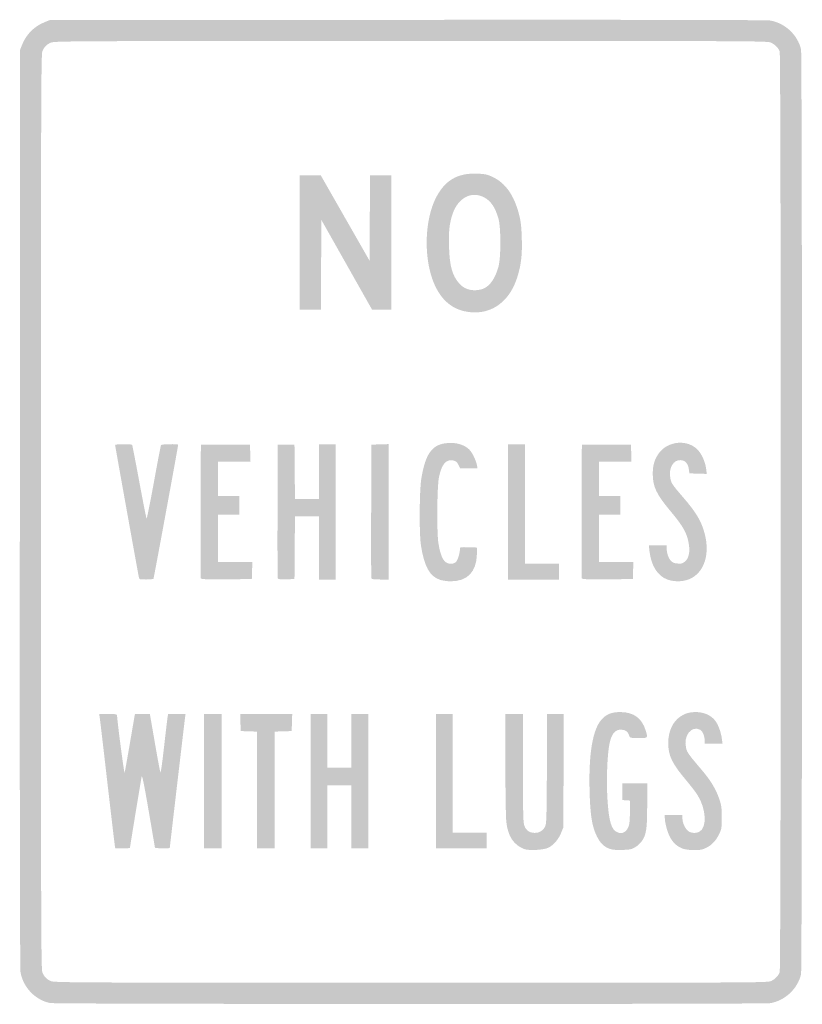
# Model space of a CAD drawing. Header units: inches. Extents: x -11.9 to 11.9, y -15 to 15.
import ezdxf

# ---------------------------------------------------------------- set-up
doc = ezdxf.new("R2010")
doc.units = ezdxf.units.IN
doc.header["$MEASUREMENT"] = 0

msp = doc.modelspace()

# ---------------------------------------------------------------- hatches: boundary and pattern name
h = msp.add_hatch(color=7)
edge = h.paths.add_edge_path()
edge.add_spline(control_points=[(-10.989, -14.969), (-11.438, -14.881), (-11.807, -14.5), (-11.893, -14.036), (-11.912, -13.936), (-11.919, -9.121), (-11.914, 0.099)], knot_values=[0, 0, 0, 0, 1, 1, 1, 2, 2, 2, 2], degree=3, periodic=0)
edge.add_line((-11.914, 0.099), (-11.907, 14.082))
edge.add_line((-11.907, 14.082), (-11.841, 14.244))
edge.add_spline(control_points=[(-11.841, 14.244), (-11.716, 14.555), (-11.476, 14.795), (-11.162, 14.921)], knot_values=[0, 0, 0, 0, 1, 1, 1, 1], degree=3, periodic=0)
edge.add_line((-11.162, 14.921), (-11.003, 14.986))
edge.add_line((-11.003, 14.986), (-0.099, 14.993))
edge.add_spline(control_points=[(-0.099, 14.993), (7.136, 14.998), (10.857, 14.991), (10.96, 14.972), (11.413, 14.889), (11.79, 14.532), (11.892, 14.09), (11.93, 13.923), (11.93, -13.923), (11.892, -14.09), (11.79, -14.531), (11.414, -14.887), (10.964, -14.972), (10.771, -15.008), (-10.804, -15.005), (-10.989, -14.969)], knot_values=[0, 0, 0, 0, 1, 1, 1, 2, 2, 2, 3, 3, 3, 4, 4, 4, 5, 5, 5, 5], degree=3, periodic=0)
edge = h.paths.add_edge_path(flags=0)
edge.add_spline(control_points=[(10.983, -14.297), (11.109, -14.232), (11.2, -14.138), (11.241, -14.031), (11.284, -13.918), (11.284, 13.918), (11.241, 14.031), (11.2, 14.138), (11.109, 14.232), (10.983, 14.297), (10.88, 14.349), (10.638, 14.35), (0.008, 14.35), (-10.479, 14.349), (-10.866, 14.347), (-10.975, 14.297), (-11.109, 14.235), (-11.169, 14.172), (-11.228, 14.032), (-11.267, 13.939), (-11.271, 12.47), (-11.271, 0), (-11.271, -12.47), (-11.267, -13.939), (-11.228, -14.032), (-11.169, -14.172), (-11.109, -14.235), (-10.975, -14.297), (-10.866, -14.347), (-10.479, -14.349), (0.008, -14.35), (10.638, -14.35), (10.88, -14.349), (10.983, -14.297)], knot_values=[0, 0, 0, 0, 1, 1, 1, 2, 2, 2, 3, 3, 3, 4, 4, 4, 5, 5, 5, 6, 6, 6, 7, 7, 7, 8, 8, 8, 9, 9, 9, 10, 10, 10, 11, 11, 11, 11], degree=3, periodic=0)
for points in [[(-3.39, 8.206), (-3.39, 10.254), (-3.067, 10.254), (-2.744, 10.254), (-2.001, 8.953), (-1.257, 7.652), (-1.25, 8.953), (-1.242, 10.254), (-0.918, 10.254), (-0.593, 10.254), (-0.593, 8.206), (-0.593, 6.158), (-0.886, 6.158), (-1.179, 6.158), (-1.953, 7.528), (-2.726, 8.897), (-2.733, 7.528), (-2.741, 6.158), (-3.065, 6.158), (-3.39, 6.158), (-3.39, 8.206)], [(2.966, 0), (2.966, 2.062), (3.22, 2.062), (3.475, 2.062), (3.475, 0.24), (3.475, -1.582), (3.997, -1.582), (4.52, -1.582), (4.52, -1.822), (4.52, -2.062), (3.743, -2.062), (2.966, -2.062), (2.966, 0)], [(-6.299, -8.206), (-6.299, -6.158), (-6.031, -6.158), (-5.763, -6.158), (-5.763, -8.206), (-5.763, -10.254), (-6.031, -10.254), (-6.299, -10.254), (-6.299, -8.206)], [(-4.689, -8.476), (-4.689, -6.697), (-4.936, -6.689), (-5.184, -6.681), (-5.192, -6.419), (-5.2, -6.158), (-4.407, -6.158), (-3.614, -6.158), (-3.622, -6.419), (-3.63, -6.681), (-3.891, -6.689), (-4.153, -6.697), (-4.153, -8.476), (-4.153, -10.254), (-4.421, -10.254), (-4.689, -10.254), (-4.689, -8.476)], [(-3.051, -8.206), (-3.051, -6.158), (-2.797, -6.158), (-2.542, -6.158), (-2.542, -6.977), (-2.542, -7.797), (-2.175, -7.797), (-1.808, -7.797), (-1.808, -6.977), (-1.808, -6.158), (-1.554, -6.158), (-1.299, -6.158), (-1.299, -8.206), (-1.299, -10.254), (-1.554, -10.254), (-1.808, -10.254), (-1.808, -9.294), (-1.808, -8.333), (-2.175, -8.333), (-2.542, -8.333), (-2.542, -9.294), (-2.542, -10.254), (-2.797, -10.254), (-3.051, -10.254), (-3.051, -8.206)], [(0.763, -8.206), (0.763, -6.158), (1.017, -6.158), (1.271, -6.158), (1.271, -7.966), (1.271, -9.774), (1.794, -9.774), (2.316, -9.774), (2.316, -10.014), (2.316, -10.254), (1.54, -10.254), (0.763, -10.254), (0.763, -8.206)]]:
    msp.add_hatch(color=7).paths.add_polyline_path(points)
h = msp.add_hatch(color=7)
edge = h.paths.add_edge_path()
edge.add_spline(control_points=[(1.638, 6.112), (1.146, 6.219), (0.794, 6.603), (0.612, 7.233), (0.399, 7.967), (0.455, 8.927), (0.746, 9.53), (1.018, 10.093), (1.409, 10.331), (2.024, 10.306), (2.265, 10.296), (2.328, 10.283), (2.496, 10.204), (2.881, 10.024), (3.146, 9.65), (3.294, 9.078), (3.353, 8.854), (3.37, 8.709), (3.382, 8.333), (3.398, 7.814), (3.359, 7.499), (3.233, 7.115), (2.976, 6.338), (2.366, 5.954), (1.638, 6.112)], knot_values=[0, 0, 0, 0, 1, 1, 1, 2, 2, 2, 3, 3, 3, 4, 4, 4, 5, 5, 5, 6, 6, 6, 7, 7, 7, 8, 8, 8, 8], degree=3, periodic=0)
edge = h.paths.add_edge_path(flags=0)
edge.add_spline(control_points=[(2.218, 6.804), (2.424, 6.898), (2.577, 7.125), (2.675, 7.486), (2.748, 7.752), (2.747, 8.663), (2.674, 8.925), (2.574, 9.279), (2.436, 9.483), (2.224, 9.589), (1.84, 9.78), (1.443, 9.569), (1.276, 9.085), (1.176, 8.795), (1.15, 8.558), (1.165, 8.068), (1.184, 7.482), (1.262, 7.203), (1.476, 6.959), (1.596, 6.822), (1.756, 6.753), (1.949, 6.753), (2.039, 6.753), (2.152, 6.774), (2.218, 6.804)], knot_values=[0, 0, 0, 0, 1, 1, 1, 2, 2, 2, 3, 3, 3, 4, 4, 4, 5, 5, 5, 6, 6, 6, 7, 7, 7, 8, 8, 8, 8], degree=3, periodic=0)
h = msp.add_hatch(color=7)
edge = h.paths.add_edge_path()
edge.add_spline(control_points=[(0.896, -2.073), (0.579, -1.976), (0.403, -1.658), (0.307, -1.008), (0.254, -0.655), (0.262, 0.651), (0.319, 1.003), (0.452, 1.831), (0.679, 2.103), (1.233, 2.1), (1.474, 2.099), (1.709, 2.001), (1.821, 1.854), (1.903, 1.746), (1.992, 1.548), (2.016, 1.419)], knot_values=[0, 0, 0, 0, 1, 1, 1, 2, 2, 2, 3, 3, 3, 4, 4, 4, 5, 5, 5, 5], degree=3, periodic=0)
edge.add_line((2.016, 1.419), (2.032, 1.328))
edge.add_line((2.032, 1.328), (1.767, 1.328))
edge.add_line((1.767, 1.328), (1.502, 1.328))
edge.add_line((1.502, 1.328), (1.45, 1.434))
edge.add_spline(control_points=[(1.45, 1.434), (1.41, 1.515), (1.375, 1.545), (1.297, 1.565), (1.078, 1.619), (0.932, 1.444), (0.855, 1.038), (0.799, 0.736), (0.789, -0.644), (0.842, -0.96), (0.917, -1.413), (1.019, -1.582), (1.217, -1.582), (1.291, -1.582), (1.343, -1.563), (1.382, -1.522), (1.434, -1.465), (1.497, -1.251), (1.497, -1.127), (1.497, -1.075), (1.514, -1.072), (1.758, -1.079)], knot_values=[0, 0, 0, 0, 1, 1, 1, 2, 2, 2, 3, 3, 3, 4, 4, 4, 5, 5, 5, 6, 6, 6, 7, 7, 7, 7], degree=3, periodic=0)
edge.add_line((1.758, -1.079), (2.02, -1.088))
edge.add_line((2.02, -1.088), (2.014, -1.296))
edge.add_spline(control_points=[(2.014, -1.296), (1.999, -1.839), (1.718, -2.123), (1.202, -2.117), (1.108, -2.116), (0.97, -2.096), (0.896, -2.073)], knot_values=[0, 0, 0, 0, 1, 1, 1, 2, 2, 2, 2], degree=3, periodic=0)
h = msp.add_hatch(color=7)
edge = h.paths.add_edge_path()
edge.add_spline(control_points=[(7.825, -2.065), (7.521, -1.958), (7.324, -1.645), (7.272, -1.192)], knot_values=[0, 0, 0, 0, 1, 1, 1, 1], degree=3, periodic=0)
edge.add_line((7.272, -1.192), (7.253, -1.017))
edge.add_line((7.253, -1.017), (7.525, -1.017))
edge.add_line((7.525, -1.017), (7.797, -1.017))
edge.add_line((7.797, -1.017), (7.797, -1.109))
edge.add_spline(control_points=[(7.797, -1.109), (7.797, -1.247), (7.848, -1.403), (7.92, -1.487), (7.968, -1.543), (8.017, -1.564), (8.124, -1.574), (8.246, -1.586), (8.277, -1.578), (8.354, -1.514), (8.467, -1.419), (8.51, -1.236), (8.475, -1.001), (8.426, -0.662), (8.309, -0.451), (7.913, 0.022), (7.486, 0.53), (7.373, 0.769), (7.373, 1.16), (7.373, 1.427), (7.431, 1.616), (7.568, 1.797), (7.85, 2.171), (8.445, 2.214), (8.751, 1.882), (8.873, 1.749), (8.978, 1.503), (9.003, 1.292)], knot_values=[0, 0, 0, 0, 1, 1, 1, 2, 2, 2, 3, 3, 3, 4, 4, 4, 5, 5, 5, 6, 6, 6, 7, 7, 7, 8, 8, 8, 9, 9, 9, 9], degree=3, periodic=0)
edge.add_line((9.003, 1.292), (9.019, 1.156))
edge.add_line((9.019, 1.156), (8.754, 1.164))
edge.add_line((8.754, 1.164), (8.489, 1.172))
edge.add_line((8.489, 1.172), (8.473, 1.293))
edge.add_spline(control_points=[(8.473, 1.293), (8.449, 1.472), (8.367, 1.566), (8.227, 1.576), (8, 1.593), (7.851, 1.336), (7.908, 1.025), (7.936, 0.875), (7.97, 0.823), (8.288, 0.455), (8.701, -0.023), (8.859, -0.289), (8.957, -0.671), (9.111, -1.273), (8.958, -1.793), (8.563, -2.015), (8.361, -2.128), (8.06, -2.148), (7.825, -2.065)], knot_values=[0, 0, 0, 0, 1, 1, 1, 2, 2, 2, 3, 3, 3, 4, 4, 4, 5, 5, 5, 6, 6, 6, 6], degree=3, periodic=0)
h = msp.add_hatch(color=7)
edge = h.paths.add_edge_path()
edge.add_spline(control_points=[(-8.289, -1.984), (-8.321, -1.831), (-9.011, 2.013), (-9.011, 2.037), (-9.011, 2.068), (-8.511, 2.071), (-8.492, 2.04), (-8.485, 2.027), (-8.386, 1.522), (-8.274, 0.917), (-8.162, 0.312), (-8.062, -0.193), (-8.052, -0.204), (-8.043, -0.216), (-7.943, 0.278), (-7.831, 0.892), (-7.72, 1.507), (-7.621, 2.022), (-7.612, 2.036), (-7.595, 2.063), (-7.09, 2.074), (-7.09, 2.047), (-7.09, 2), (-7.829, -2.018), (-7.842, -2.038), (-7.85, -2.051), (-7.95, -2.062), (-8.064, -2.062), (-8.269, -2.062), (-8.273, -2.061), (-8.289, -1.984)], knot_values=[0, 0, 0, 0, 1, 1, 1, 2, 2, 2, 3, 3, 3, 4, 4, 4, 5, 5, 5, 6, 6, 6, 7, 7, 7, 8, 8, 8, 9, 9, 9, 10, 10, 10, 10], degree=3, periodic=0)
h = msp.add_hatch(color=7)
edge = h.paths.add_edge_path()
edge.add_spline(control_points=[(-6.399, -2.027), (-6.407, -2.008), (-6.41, -1.083), (-6.406, 0.028)], knot_values=[0, 0, 0, 0, 1, 1, 1, 1], degree=3, periodic=0)
edge.add_line((-6.406, 0.028), (-6.398, 2.048))
edge.add_line((-6.398, 2.048), (-5.65, 2.048))
edge.add_line((-5.65, 2.048), (-4.901, 2.048))
edge.add_line((-4.901, 2.048), (-4.893, 1.787))
edge.add_line((-4.893, 1.787), (-4.885, 1.525))
edge.add_line((-4.885, 1.525), (-5.38, 1.525))
edge.add_line((-5.38, 1.525), (-5.876, 1.525))
edge.add_line((-5.876, 1.525), (-5.876, 1.003))
edge.add_line((-5.876, 1.003), (-5.876, 0.48))
edge.add_line((-5.876, 0.48), (-5.551, 0.48))
edge.add_line((-5.551, 0.48), (-5.226, 0.48))
edge.add_line((-5.226, 0.48), (-5.226, 0.198))
edge.add_line((-5.226, 0.198), (-5.226, -0.085))
edge.add_line((-5.226, -0.085), (-5.551, -0.085))
edge.add_line((-5.551, -0.085), (-5.876, -0.085))
edge.add_line((-5.876, -0.085), (-5.876, -0.805))
edge.add_line((-5.876, -0.805), (-5.876, -1.525))
edge.add_line((-5.876, -1.525), (-5.352, -1.525))
edge.add_line((-5.352, -1.525), (-4.828, -1.525))
edge.add_line((-4.828, -1.525), (-4.837, -1.787))
edge.add_line((-4.837, -1.787), (-4.845, -2.048))
edge.add_line((-4.845, -2.048), (-5.615, -2.056))
edge.add_spline(control_points=[(-5.615, -2.056), (-6.216, -2.061), (-6.389, -2.055), (-6.399, -2.027)], knot_values=[0, 0, 0, 0, 1, 1, 1, 1], degree=3, periodic=0)
h = msp.add_hatch(color=7)
edge = h.paths.add_edge_path()
edge.add_spline(control_points=[(-4.054, -2.028), (-4.062, -2.008), (-4.065, -1.083), (-4.061, 0.028)], knot_values=[0, 0, 0, 0, 1, 1, 1, 1], degree=3, periodic=0)
edge.add_line((-4.061, 0.028), (-4.054, 2.048))
edge.add_line((-4.054, 2.048), (-3.799, 2.048))
edge.add_line((-3.799, 2.048), (-3.545, 2.048))
edge.add_line((-3.545, 2.048), (-3.538, 1.222))
edge.add_line((-3.538, 1.222), (-3.53, 0.395))
edge.add_line((-3.53, 0.395), (-3.163, 0.395))
edge.add_line((-3.163, 0.395), (-2.797, 0.395))
edge.add_line((-2.797, 0.395), (-2.797, 1.229))
edge.add_line((-2.797, 1.229), (-2.797, 2.062))
edge.add_line((-2.797, 2.062), (-2.542, 2.062))
edge.add_line((-2.542, 2.062), (-2.288, 2.062))
edge.add_line((-2.288, 2.062), (-2.288, 0))
edge.add_line((-2.288, 0), (-2.288, -2.062))
edge.add_line((-2.288, -2.062), (-2.542, -2.062))
edge.add_line((-2.542, -2.062), (-2.797, -2.062))
edge.add_line((-2.797, -2.062), (-2.797, -1.102))
edge.add_line((-2.797, -1.102), (-2.797, -0.141))
edge.add_line((-2.797, -0.141), (-3.163, -0.141))
edge.add_line((-3.163, -0.141), (-3.53, -0.141))
edge.add_line((-3.53, -0.141), (-3.538, -1.095))
edge.add_line((-3.538, -1.095), (-3.545, -2.048))
edge.add_line((-3.545, -2.048), (-3.793, -2.056))
edge.add_spline(control_points=[(-3.793, -2.056), (-3.975, -2.062), (-4.044, -2.055), (-4.054, -2.028)], knot_values=[0, 0, 0, 0, 1, 1, 1, 1], degree=3, periodic=0)
h = msp.add_hatch(color=7)
edge = h.paths.add_edge_path()
edge.add_spline(control_points=[(-1.202, -2.027), (-1.209, -2.007), (-1.212, -1.083), (-1.208, 0.028)], knot_values=[0, 0, 0, 0, 1, 1, 1, 1], degree=3, periodic=0)
edge.add_line((-1.208, 0.028), (-1.201, 2.048))
edge.add_line((-1.201, 2.048), (-0.939, 2.056))
edge.add_line((-0.939, 2.056), (-0.678, 2.064))
edge.add_line((-0.678, 2.064), (-0.678, 0.001))
edge.add_line((-0.678, 0.001), (-0.678, -2.062))
edge.add_line((-0.678, -2.062), (-0.933, -2.062))
edge.add_spline(control_points=[(-0.933, -2.062), (-1.111, -2.062), (-1.192, -2.051), (-1.202, -2.027)], knot_values=[0, 0, 0, 0, 1, 1, 1, 1], degree=3, periodic=0)
h = msp.add_hatch(color=7)
edge = h.paths.add_edge_path()
edge.add_spline(control_points=[(5.211, -2.027), (5.203, -2.008), (5.201, -1.083), (5.205, 0.028)], knot_values=[0, 0, 0, 0, 1, 1, 1, 1], degree=3, periodic=0)
edge.add_line((5.205, 0.028), (5.212, 2.048))
edge.add_line((5.212, 2.048), (5.96, 2.048))
edge.add_line((5.96, 2.048), (6.709, 2.048))
edge.add_line((6.709, 2.048), (6.717, 1.787))
edge.add_line((6.717, 1.787), (6.725, 1.525))
edge.add_line((6.725, 1.525), (6.23, 1.525))
edge.add_line((6.23, 1.525), (5.734, 1.525))
edge.add_line((5.734, 1.525), (5.734, 1.003))
edge.add_line((5.734, 1.003), (5.734, 0.48))
edge.add_line((5.734, 0.48), (6.059, 0.48))
edge.add_line((6.059, 0.48), (6.384, 0.48))
edge.add_line((6.384, 0.48), (6.384, 0.198))
edge.add_line((6.384, 0.198), (6.384, -0.085))
edge.add_line((6.384, -0.085), (6.059, -0.085))
edge.add_line((6.059, -0.085), (5.734, -0.085))
edge.add_line((5.734, -0.085), (5.734, -0.805))
edge.add_line((5.734, -0.805), (5.734, -1.525))
edge.add_line((5.734, -1.525), (6.258, -1.525))
edge.add_line((6.258, -1.525), (6.782, -1.525))
edge.add_line((6.782, -1.525), (6.774, -1.787))
edge.add_line((6.774, -1.787), (6.766, -2.048))
edge.add_line((6.766, -2.048), (5.995, -2.056))
edge.add_spline(control_points=[(5.995, -2.056), (5.394, -2.061), (5.222, -2.055), (5.211, -2.027)], knot_values=[0, 0, 0, 0, 1, 1, 1, 1], degree=3, periodic=0)
h = msp.add_hatch(color=7)
edge = h.paths.add_edge_path()
edge.add_spline(control_points=[(-9.023, -10.148), (-9.032, -10.09), (-9.135, -9.216), (-9.252, -8.206), (-9.368, -7.196), (-9.471, -6.322), (-9.48, -6.264)], knot_values=[0, 0, 0, 0, 1, 1, 1, 2, 2, 2, 2], degree=3, periodic=0)
edge.add_line((-9.48, -6.264), (-9.496, -6.158))
edge.add_line((-9.496, -6.158), (-9.226, -6.158))
edge.add_spline(control_points=[(-9.226, -6.158), (-9.029, -6.158), (-8.954, -6.168), (-8.953, -6.194), (-8.942, -6.417), (-8.735, -7.994), (-8.722, -7.952), (-8.713, -7.921), (-8.638, -7.505), (-8.556, -7.027)], knot_values=[0, 0, 0, 0, 1, 1, 1, 2, 2, 2, 3, 3, 3, 3], degree=3, periodic=0)
edge.add_line((-8.556, -7.027), (-8.407, -6.158))
edge.add_line((-8.407, -6.158), (-8.179, -6.158))
edge.add_line((-8.179, -6.158), (-7.952, -6.158))
edge.add_line((-7.952, -6.158), (-7.799, -7.041))
edge.add_spline(control_points=[(-7.799, -7.041), (-7.716, -7.526), (-7.639, -7.933), (-7.629, -7.945), (-7.618, -7.957), (-7.568, -7.594), (-7.517, -7.14), (-7.466, -6.685), (-7.417, -6.279), (-7.409, -6.236)], knot_values=[0, 0, 0, 0, 1, 1, 1, 2, 2, 2, 3, 3, 3, 3], degree=3, periodic=0)
edge.add_line((-7.409, -6.236), (-7.394, -6.158))
edge.add_line((-7.394, -6.158), (-7.129, -6.158))
edge.add_line((-7.129, -6.158), (-6.864, -6.158))
edge.add_line((-6.864, -6.158), (-6.879, -6.264))
edge.add_spline(control_points=[(-6.879, -6.264), (-6.894, -6.368), (-7.345, -10.215), (-7.345, -10.241), (-7.345, -10.263), (-7.797, -10.256), (-7.798, -10.233), (-7.799, -10.221), (-7.886, -9.71), (-7.991, -9.096), (-8.126, -8.312), (-8.188, -8.005), (-8.202, -8.065), (-8.219, -8.144), (-8.559, -10.215), (-8.559, -10.242), (-8.559, -10.249), (-8.66, -10.254), (-8.783, -10.254)], knot_values=[0, 0, 0, 0, 1, 1, 1, 2, 2, 2, 3, 3, 3, 4, 4, 4, 5, 5, 5, 6, 6, 6, 6], degree=3, periodic=0)
edge.add_line((-8.783, -10.254), (-9.006, -10.254))
edge.add_line((-9.006, -10.254), (-9.023, -10.148))
h = msp.add_hatch(color=7)
edge = h.paths.add_edge_path()
edge.add_spline(control_points=[(3.455, -10.275), (3.134, -10.151), (2.959, -9.886), (2.91, -9.449), (2.895, -9.309), (2.882, -8.512), (2.882, -7.677)], knot_values=[0, 0, 0, 0, 1, 1, 1, 2, 2, 2, 2], degree=3, periodic=0)
edge.add_line((2.882, -7.677), (2.881, -6.158))
edge.add_line((2.881, -6.158), (3.15, -6.158))
edge.add_line((3.15, -6.158), (3.418, -6.158))
edge.add_line((3.418, -6.158), (3.418, -7.81))
edge.add_spline(control_points=[(3.418, -7.81), (3.418, -9.252), (3.424, -9.476), (3.463, -9.574), (3.519, -9.714), (3.622, -9.783), (3.775, -9.783), (3.917, -9.783), (4.02, -9.722), (4.088, -9.597), (4.134, -9.513), (4.139, -9.371), (4.147, -7.832)], knot_values=[0, 0, 0, 0, 1, 1, 1, 2, 2, 2, 3, 3, 3, 4, 4, 4, 4], degree=3, periodic=0)
edge.add_line((4.147, -7.832), (4.155, -6.158))
edge.add_line((4.155, -6.158), (4.409, -6.158))
edge.add_line((4.409, -6.158), (4.663, -6.158))
edge.add_line((4.663, -6.158), (4.655, -7.888))
edge.add_line((4.655, -7.888), (4.647, -9.619))
edge.add_line((4.647, -9.619), (4.58, -9.785))
edge.add_spline(control_points=[(4.58, -9.785), (4.501, -9.981), (4.356, -10.15), (4.197, -10.233), (4.057, -10.306), (3.602, -10.331), (3.455, -10.275)], knot_values=[0, 0, 0, 0, 1, 1, 1, 2, 2, 2, 2], degree=3, periodic=0)
h = msp.add_hatch(color=7)
edge = h.paths.add_edge_path()
edge.add_spline(control_points=[(6.066, -10.272), (5.88, -10.203), (5.771, -10.096), (5.666, -9.88), (5.533, -9.604), (5.481, -9.319), (5.455, -8.721), (5.399, -7.395), (5.538, -6.562), (5.865, -6.275), (6.01, -6.146), (6.146, -6.102), (6.39, -6.102), (6.79, -6.102), (7.047, -6.291), (7.159, -6.668), (7.228, -6.901), (7.237, -6.893), (6.938, -6.893), (6.678, -6.893), (6.672, -6.891), (6.655, -6.821), (6.624, -6.7), (6.539, -6.638), (6.401, -6.638), (6.226, -6.638), (6.124, -6.758), (6.06, -7.038), (5.99, -7.349), (5.956, -8.123), (5.989, -8.701), (6.03, -9.438), (6.112, -9.708), (6.314, -9.774), (6.445, -9.817), (6.552, -9.765), (6.62, -9.625), (6.662, -9.539), (6.673, -9.444), (6.677, -9.158)], knot_values=[0, 0, 0, 0, 1, 1, 1, 2, 2, 2, 3, 3, 3, 4, 4, 4, 5, 5, 5, 6, 6, 6, 7, 7, 7, 8, 8, 8, 9, 9, 9, 10, 10, 10, 11, 11, 11, 12, 12, 12, 13, 13, 13, 13], degree=3, periodic=0)
edge.add_line((6.677, -9.158), (6.681, -8.799))
edge.add_line((6.681, -8.799), (6.561, -8.791))
edge.add_line((6.561, -8.791), (6.441, -8.782))
edge.add_line((6.441, -8.782), (6.441, -8.529))
edge.add_line((6.441, -8.529), (6.441, -8.277))
edge.add_line((6.441, -8.277), (6.822, -8.277))
edge.add_line((6.822, -8.277), (7.203, -8.277))
edge.add_line((7.203, -8.277), (7.203, -8.935))
edge.add_spline(control_points=[(7.203, -8.935), (7.203, -9.658), (7.179, -9.825), (7.044, -10.03), (7.002, -10.093), (6.91, -10.178), (6.839, -10.22), (6.729, -10.285), (6.674, -10.296), (6.442, -10.303), (6.262, -10.309), (6.137, -10.298), (6.066, -10.272)], knot_values=[0, 0, 0, 0, 1, 1, 1, 2, 2, 2, 3, 3, 3, 4, 4, 4, 4], degree=3, periodic=0)
h = msp.add_hatch(color=7)
edge = h.paths.add_edge_path()
edge.add_spline(control_points=[(8.294, -10.266), (8.128, -10.206), (8.003, -10.098), (7.91, -9.935), (7.825, -9.786), (7.74, -9.481), (7.74, -9.324)], knot_values=[0, 0, 0, 0, 1, 1, 1, 2, 2, 2, 2], degree=3, periodic=0)
edge.add_line((7.74, -9.324), (7.74, -9.237))
edge.add_line((7.74, -9.237), (8.008, -9.237))
edge.add_line((8.008, -9.237), (8.277, -9.237))
edge.add_line((8.277, -9.237), (8.277, -9.343))
edge.add_spline(control_points=[(8.277, -9.343), (8.278, -9.484), (8.367, -9.673), (8.462, -9.735), (8.553, -9.795), (8.698, -9.8), (8.797, -9.747), (9.034, -9.62), (9.001, -9.04), (8.733, -8.625), (8.672, -8.532), (8.52, -8.334), (8.395, -8.185), (7.958, -7.669), (7.84, -7.422), (7.845, -7.034), (7.849, -6.687), (7.981, -6.397), (8.204, -6.245), (8.366, -6.136), (8.483, -6.102), (8.7, -6.102), (8.927, -6.102), (9.147, -6.2), (9.271, -6.357), (9.364, -6.475), (9.452, -6.71), (9.479, -6.915)], knot_values=[0, 0, 0, 0, 1, 1, 1, 2, 2, 2, 3, 3, 3, 4, 4, 4, 5, 5, 5, 6, 6, 6, 7, 7, 7, 8, 8, 8, 9, 9, 9, 9], degree=3, periodic=0)
edge.add_line((9.479, -6.915), (9.499, -7.062))
edge.add_line((9.499, -7.062), (9.227, -7.062))
edge.add_line((9.227, -7.062), (8.955, -7.062))
edge.add_line((8.955, -7.062), (8.955, -6.962))
edge.add_spline(control_points=[(8.955, -6.962), (8.955, -6.832), (8.89, -6.679), (8.818, -6.641), (8.553, -6.499), (8.299, -6.825), (8.388, -7.194), (8.422, -7.337), (8.458, -7.387), (8.875, -7.877), (9.139, -8.187), (9.294, -8.444), (9.397, -8.743), (9.465, -8.94), (9.475, -9.012), (9.476, -9.308), (9.477, -9.615), (9.471, -9.662), (9.404, -9.804), (9.305, -10.014), (9.179, -10.151), (9.004, -10.238), (8.883, -10.299), (8.822, -10.31), (8.631, -10.309), (8.506, -10.308), (8.354, -10.289), (8.294, -10.266)], knot_values=[0, 0, 0, 0, 1, 1, 1, 2, 2, 2, 3, 3, 3, 4, 4, 4, 5, 5, 5, 6, 6, 6, 7, 7, 7, 8, 8, 8, 9, 9, 9, 9], degree=3, periodic=0)

doc.saveas('drawing.dxf')
